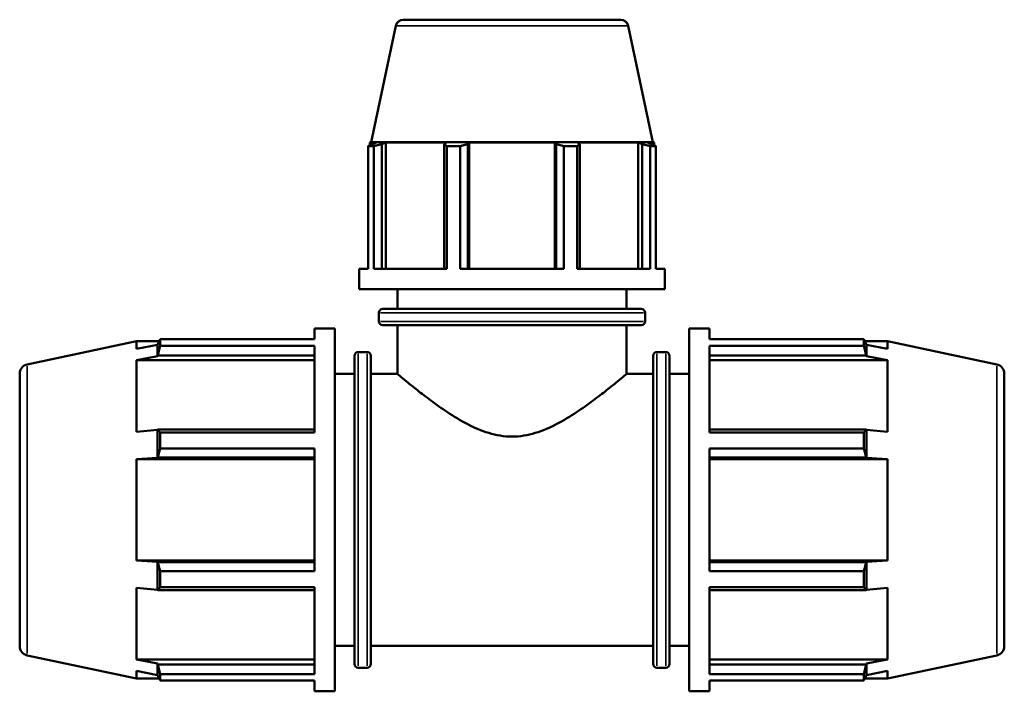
# Model space of a CAD drawing. Header units: inches. Extents: x 0.1 to 44.3, y -10.3 to 31.3.
# Tile 4 of 7: x 15.6 to 22.3, y 11.5 to 16.1. Entities that reach past the tile are written whole.
import ezdxf

# ---------------------------------------------------------------- set-up
doc = ezdxf.new("R2010")
doc.units = ezdxf.units.IN
doc.header["$MEASUREMENT"] = 0
doc.layers.add('Visible (ANSI)', color=7, linetype='Continuous', lineweight=50)
doc.layers.add('Visible Narrow (ANSI)', color=7, linetype='Continuous', lineweight=35)

msp = doc.modelspace()

# ---------------------------------------------------------------- linework, layer by layer
at = {"layer": 'Visible (ANSI)'}
for p, q in [((18.1526, 16.092), (17.9834, 15.296)), ((18.2038, 16.1335), (19.6899, 16.1335)), ((19.7411, 16.092), (19.9103, 15.296)), ((17.9834, 15.296), (17.975, 15.2932)), ((18.02, 15.2932), (17.975, 15.2932)), ((17.975, 15.2754), (17.975, 15.2932)), ((19.9103, 15.296), (17.9834, 15.296)), ((18.02, 15.2932), (17.9901, 15.2831)), ((18.057, 15.2831), (18.0848, 15.2932)), ((18.057, 14.4303), (18.057, 15.2831)), ((18.0848, 14.4303), (18.0848, 15.2932)), ((18.4981, 15.2932), (18.0848, 15.2932)), ((18.4981, 15.2932), (18.4836, 15.2831)), ((18.4836, 15.2831), (18.4836, 14.4303)), ((18.6452, 15.2831), (18.6546, 15.2932)), ((18.6452, 14.4303), (18.6452, 15.2831)), ((18.6546, 14.4303), (18.6546, 15.2932)), ((19.2391, 15.2932), (18.6546, 15.2932)), ((19.2391, 14.4303), (19.2391, 15.2932)), ((19.2391, 15.2932), (19.2485, 15.2831)), ((19.2485, 15.2831), (19.2485, 14.4303)), ((19.4101, 15.2831), (19.3956, 15.2932)), ((19.8089, 15.2932), (19.3956, 15.2932)), ((19.4101, 14.4303), (19.4101, 15.2831)), ((19.8089, 14.4303), (19.8089, 15.2932)), ((19.8089, 15.2932), (19.8367, 15.2831)), ((19.8367, 15.2831), (19.8367, 14.4303)), ((19.9036, 15.2831), (19.8737, 15.2932)), ((19.9187, 15.2932), (19.8737, 15.2932)), ((19.9103, 15.296), (19.9187, 15.2932)), ((19.9187, 15.2754), (19.9187, 15.2932)), ((18.0014, 15.2695), (17.9636, 15.2695)), ((17.9636, 14.4303), (17.9636, 15.2695)), ((18.0014, 15.2695), (18.0014, 14.4303)), ((18.593, 15.2695), (18.5018, 15.2695)), ((18.5018, 14.4303), (18.5018, 15.2695)), ((18.593, 15.2695), (18.593, 14.4303)), ((19.3919, 15.2695), (19.3007, 15.2695)), ((19.3007, 14.4303), (19.3007, 15.2695)), ((19.3919, 15.2695), (19.3919, 14.4303)), ((19.9301, 15.2695), (19.8923, 15.2695)), ((19.8923, 14.4303), (19.8923, 15.2695)), ((19.9301, 15.2695), (19.9301, 14.4303)), ((17.9019, 14.291), (17.9019, 14.4303)), ((17.9636, 14.4303), (17.9019, 14.4303)), ((18.5018, 14.4303), (18.0014, 14.4303)), ((19.3007, 14.4303), (18.593, 14.4303)), ((19.8923, 14.4303), (19.3919, 14.4303)), ((19.9919, 14.4303), (19.9301, 14.4303)), ((19.9919, 14.291), (19.9919, 14.4303)), ((19.9919, 14.291), (17.9019, 14.291)), ((18.1631, 14.157), (18.1631, 14.291)), ((19.7306, 14.157), (19.7306, 14.291)), ((18.0639, 14.157), (19.8298, 14.157)), ((18.0377, 14.0715), (18.0377, 14.1308)), ((19.856, 14.0715), (19.856, 14.1308)), ((17.5961, 13.9502), (17.5961, 14.0235)), ((17.5961, 14.0235), (17.7355, 14.0235)), ((17.7355, 11.5435), (17.7355, 14.0235)), ((19.8298, 14.0453), (18.0639, 14.0453)), ((18.1631, 13.7135), (18.1631, 14.0453)), ((19.7306, 13.7135), (19.7306, 14.0453)), ((20.1583, 11.5435), (20.1583, 14.0235)), ((20.1583, 14.0235), (20.2976, 14.0235)), ((20.2976, 13.9502), (20.2976, 14.0235)), ((15.6338, 13.7778), (16.3813, 13.9367)), ((16.3813, 13.9367), (16.3813, 13.8833)), ((16.3813, 13.9367), (16.5354, 13.9367)), ((16.5424, 13.9502), (17.5961, 13.9502)), ((16.5424, 13.9054), (16.5424, 13.9502)), ((20.2976, 13.9502), (21.3513, 13.9502)), ((21.3513, 13.9054), (21.3513, 13.9502)), ((21.3583, 13.9367), (21.5124, 13.9367)), ((21.5124, 13.8833), (21.5124, 13.9367)), ((22.2599, 13.7778), (21.5124, 13.9367)), ((16.5241, 13.9122), (16.3813, 13.8833)), ((16.5263, 13.9188), (16.5241, 13.9122)), ((16.5241, 13.8333), (16.5241, 13.9122)), ((17.5961, 13.9054), (16.5424, 13.9054)), ((17.5961, 13.3116), (17.5961, 13.9054)), ((20.2976, 13.3116), (20.2976, 13.9054)), ((21.3513, 13.9054), (20.2976, 13.9054)), ((21.3697, 13.9122), (21.3674, 13.9188)), ((21.5124, 13.8833), (21.3697, 13.9122)), ((21.3697, 13.8333), (21.3697, 13.9122)), ((16.3813, 13.8064), (16.5241, 13.8333)), ((17.5961, 13.8064), (16.3813, 13.8064)), ((16.3813, 13.8064), (16.3813, 13.316)), ((16.5241, 13.8333), (16.5263, 13.8394)), ((16.5263, 13.8394), (17.5961, 13.8394)), ((17.8701, 11.7309), (17.8701, 13.8361)), ((17.8963, 13.8623), (17.956, 13.8623)), ((17.9822, 13.8361), (17.9822, 11.7309)), ((19.9115, 11.7309), (19.9115, 13.8361)), ((19.9377, 13.8623), (19.9974, 13.8623)), ((20.0237, 13.8361), (20.0237, 11.7309)), ((20.2976, 13.8394), (21.3674, 13.8394)), ((20.2976, 13.8064), (21.5124, 13.8064)), ((21.3674, 13.8394), (21.3697, 13.8333)), ((21.3697, 13.8333), (21.5124, 13.8064)), ((21.5124, 13.316), (21.5124, 13.8064)), ((15.5819, 13.7137), (15.5819, 11.8533)), ((17.7355, 13.7135), (17.8701, 13.7135)), ((17.9822, 13.7135), (18.1631, 13.7135)), ((19.7306, 13.7135), (19.9115, 13.7135)), ((20.0237, 13.7135), (20.1583, 13.7135)), ((22.3119, 13.7137), (22.3119, 11.8533)), ((16.5241, 13.33), (16.3813, 13.316)), ((16.5263, 13.3331), (16.5241, 13.33)), ((16.5241, 13.1394), (16.5241, 13.33)), ((17.5961, 13.3331), (16.5263, 13.3331)), ((21.3674, 13.3331), (20.2976, 13.3331)), ((21.3697, 13.33), (21.3674, 13.3331)), ((21.5124, 13.316), (21.3697, 13.33)), ((21.3697, 13.1394), (21.3697, 13.33)), ((16.5424, 13.3116), (17.5961, 13.3116)), ((16.5424, 13.2033), (16.5424, 13.3116)), ((20.2976, 13.3116), (21.3513, 13.3116)), ((21.3513, 13.2033), (21.3513, 13.3116)), ((17.5961, 13.2033), (16.5424, 13.2033)), ((17.5961, 12.3636), (17.5961, 13.2033)), ((20.2976, 12.3636), (20.2976, 13.2033)), ((21.3513, 13.2033), (20.2976, 13.2033)), ((16.3813, 13.1302), (16.5241, 13.1394)), ((17.5961, 13.1302), (16.3813, 13.1302)), ((16.3813, 13.1302), (16.3813, 12.4367)), ((16.5241, 13.1394), (16.5263, 13.1414)), ((16.5263, 13.1414), (17.5961, 13.1414)), ((20.2976, 13.1414), (21.3674, 13.1414)), ((20.2976, 13.1302), (21.5124, 13.1302)), ((21.3674, 13.1414), (21.3697, 13.1394)), ((21.3697, 13.1394), (21.5124, 13.1302)), ((21.5124, 12.4367), (21.5124, 13.1302)), ((17.5961, 12.4367), (16.3813, 12.4367)), ((16.5241, 12.4276), (16.3813, 12.4367)), ((16.5263, 12.4255), (16.5241, 12.4276)), ((16.5241, 12.237), (16.5241, 12.4276)), ((17.5961, 12.4255), (16.5263, 12.4255)), ((20.2976, 12.4367), (21.5124, 12.4367)), ((21.3674, 12.4255), (20.2976, 12.4255)), ((21.3697, 12.4276), (21.3674, 12.4255)), ((21.5124, 12.4367), (21.3697, 12.4276)), ((21.3697, 12.237), (21.3697, 12.4276)), ((16.5424, 12.3636), (17.5961, 12.3636)), ((16.5424, 12.2554), (16.5424, 12.3636)), ((20.2976, 12.3636), (21.3513, 12.3636)), ((21.3513, 12.2554), (21.3513, 12.3636)), ((16.3813, 12.251), (16.3813, 11.7606)), ((16.3813, 12.251), (16.5241, 12.237)), ((17.5961, 12.2554), (16.5424, 12.2554)), ((17.5961, 11.6616), (17.5961, 12.2554)), ((20.2976, 11.6616), (20.2976, 12.2554)), ((21.3513, 12.2554), (20.2976, 12.2554)), ((21.3697, 12.237), (21.5124, 12.251)), ((21.5124, 11.7606), (21.5124, 12.251)), ((16.5241, 12.237), (16.5263, 12.2338)), ((16.5263, 12.2338), (17.5961, 12.2338)), ((20.2976, 12.2338), (21.3674, 12.2338)), ((21.3674, 12.2338), (21.3697, 12.237)), ((17.7355, 11.8535), (17.8701, 11.8535)), ((17.9822, 11.8535), (19.9115, 11.8535)), ((20.0237, 11.8535), (20.1583, 11.8535)), ((15.6338, 11.7892), (16.3813, 11.6303)), ((22.2599, 11.7892), (21.5124, 11.6303)), ((17.5961, 11.7606), (16.3813, 11.7606)), ((16.5241, 11.7337), (16.3813, 11.7606)), ((16.5263, 11.7276), (16.5241, 11.7337)), ((16.5241, 11.6547), (16.5241, 11.7337)), ((17.5961, 11.7276), (16.5263, 11.7276)), ((20.2976, 11.7606), (21.5124, 11.7606)), ((21.3674, 11.7276), (20.2976, 11.7276)), ((21.3697, 11.7337), (21.3674, 11.7276)), ((21.5124, 11.7606), (21.3697, 11.7337)), ((21.3697, 11.6547), (21.3697, 11.7337)), ((16.3813, 11.6836), (16.3813, 11.6303)), ((16.3813, 11.6836), (16.5241, 11.6547)), ((16.5241, 11.6547), (16.5263, 11.6482)), ((16.5424, 11.6616), (17.5961, 11.6616)), ((16.5424, 11.6167), (16.5424, 11.6616)), ((17.8963, 11.7047), (17.956, 11.7047)), ((19.9377, 11.7047), (19.9974, 11.7047)), ((20.2976, 11.6616), (21.3513, 11.6616)), ((21.3513, 11.6167), (21.3513, 11.6616)), ((21.3674, 11.6482), (21.3697, 11.6547)), ((21.3697, 11.6547), (21.5124, 11.6836)), ((21.5124, 11.6303), (21.5124, 11.6836)), ((16.3813, 11.6303), (16.5354, 11.6303)), ((17.5961, 11.6167), (16.5424, 11.6167)), ((17.5961, 11.5435), (17.5961, 11.6167)), ((20.2976, 11.5435), (20.2976, 11.6167)), ((21.3513, 11.6167), (20.2976, 11.6167)), ((21.3583, 11.6303), (21.5124, 11.6303)), ((17.5961, 11.5435), (17.7355, 11.5435)), ((20.1583, 11.5435), (20.2976, 11.5435))]:
    msp.add_line(p, q, dxfattribs=at)
for centre, radius, start, end in [((18.2038, 16.0811), 0.0524, 90, 168), ((19.6899, 16.0811), 0.0524, 12, 90), ((18.0639, 14.1308), 0.0262, 90, 180), ((19.8298, 14.1308), 0.0262, 0, 90), ((18.0639, 14.0715), 0.0262, 180, 270), ((19.8298, 14.0715), 0.0262, 270, 0), ((17.8963, 13.8361), 0.0262, 90, 180), ((17.956, 13.8361), 0.0262, 0, 90), ((19.9377, 13.8361), 0.0262, 90, 180), ((19.9974, 13.8361), 0.0262, 0, 90), ((15.6474, 13.7137), 0.0656, 102, 180), ((22.2463, 13.7137), 0.0656, 0, 78), ((15.6474, 11.8533), 0.0656, 180, 258), ((22.2463, 11.8533), 0.0656, 282, 0), ((17.8963, 11.7309), 0.0262, 180, 270), ((17.956, 11.7309), 0.0262, 270, 0), ((19.9377, 11.7309), 0.0262, 180, 270), ((19.9974, 11.7309), 0.0262, 270, 0)]:
    msp.add_arc(centre, radius, start, end, dxfattribs=at)
for points, weights in [([(17.9636, 15.2695), (17.9771, 15.2765), (17.9901, 15.2831)], [1, 1.0008306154, 1.00084423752]), ([(18.057, 15.2831), (18.0298, 15.2765), (18.0014, 15.2695)], [1.00084423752, 1.0008306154, 1]), ([(18.5018, 15.2695), (18.4925, 15.2765), (18.4836, 15.2831)], [1, 1.0008306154, 1.00084423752]), ([(18.6452, 15.2831), (18.6196, 15.2765), (18.593, 15.2695)], [1.00084423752, 1.0008306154, 1]), ([(19.3007, 15.2695), (19.2741, 15.2765), (19.2485, 15.2831)], [1, 1.0008306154, 1.00084423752]), ([(19.4101, 15.2831), (19.4012, 15.2765), (19.3919, 15.2695)], [1.00084423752, 1.0008306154, 1]), ([(19.8923, 15.2695), (19.8639, 15.2765), (19.8367, 15.2831)], [1, 1.0008306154, 1.00084423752]), ([(19.9036, 15.2831), (19.9166, 15.2765), (19.9301, 15.2695)], [1.00084423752, 1.0008306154, 1]), ([(16.5263, 13.9188), (16.534, 13.9342), (16.5424, 13.9502)], [1.00011836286, 1.00046761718, 1]), ([(21.3513, 13.9502), (21.3597, 13.9342), (21.3674, 13.9188)], [1, 1.00046761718, 1.00011836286]), ([(16.5424, 13.9054), (16.534, 13.8717), (16.5263, 13.8394)], [1, 1.00046761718, 1.00011836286]), ([(21.3674, 13.8394), (21.3597, 13.8717), (21.3513, 13.9054)], [1.00011836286, 1.00046761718, 1]), ([(16.5263, 13.3331), (16.534, 13.3226), (16.5424, 13.3116)], [1.00011836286, 1.00046761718, 1]), ([(21.3513, 13.3116), (21.3597, 13.3226), (21.3674, 13.3331)], [1, 1.00046761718, 1.00011836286]), ([(16.5424, 13.2033), (16.534, 13.1718), (16.5263, 13.1414)], [1, 1.00046761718, 1.00011836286]), ([(21.3674, 13.1414), (21.3597, 13.1718), (21.3513, 13.2033)], [1.00011836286, 1.00046761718, 1]), ([(16.5263, 12.4255), (16.534, 12.3952), (16.5424, 12.3636)], [1.00011836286, 1.00046761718, 1]), ([(21.3513, 12.3636), (21.3597, 12.3952), (21.3674, 12.4255)], [1, 1.00046761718, 1.00011836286]), ([(16.5424, 12.2554), (16.534, 12.2444), (16.5263, 12.2338)], [1, 1.00046761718, 1.00011836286]), ([(21.3674, 12.2338), (21.3597, 12.2444), (21.3513, 12.2554)], [1.00011836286, 1.00046761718, 1]), ([(16.5263, 11.7276), (16.534, 11.6952), (16.5424, 11.6616)], [1.00011836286, 1.00046761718, 1]), ([(21.3513, 11.6616), (21.3597, 11.6952), (21.3674, 11.7276)], [1, 1.00046761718, 1.00011836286]), ([(16.5424, 11.6167), (16.534, 11.6328), (16.5263, 11.6482)], [1, 1.00046761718, 1.00011836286]), ([(21.3674, 11.6482), (21.3597, 11.6328), (21.3513, 11.6167)], [1.00011836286, 1.00046761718, 1])]:
    msp.add_rational_spline(points, weights, degree=2, dxfattribs=at)
for points, knots in [([(18.1631, 13.7135), (18.1631, 13.7135), (18.1684, 13.709), (18.1898, 13.6911), (18.2058, 13.6777), (18.2468, 13.644), (18.2719, 13.6236), (18.3285, 13.5789), (18.3599, 13.5546), (18.4269, 13.5049), (18.4652, 13.4775), (18.5481, 13.4228), (18.5927, 13.3954), (18.6867, 13.3462), (18.7361, 13.3244), (18.8388, 13.2933), (18.8922, 13.2841), (18.9469, 13.2841)], [9.780495, 9.780495, 9.780495, 9.780495, 10.17887, 10.17887, 10.577246, 10.577246, 10.975622, 10.975622, 11.373997, 11.373997, 11.790663, 11.790663, 12.207328, 12.207328, 12.623994, 12.623994, 13.04066, 13.04066, 13.04066, 13.04066]), ([(18.9469, 13.2841), (19.0015, 13.2841), (19.0549, 13.2933), (19.1576, 13.3244), (19.207, 13.3462), (19.301, 13.3954), (19.3456, 13.4228), (19.4285, 13.4775), (19.4668, 13.5049), (19.5338, 13.5546), (19.5652, 13.5789), (19.6218, 13.6236), (19.6469, 13.644), (19.6879, 13.6777), (19.7039, 13.6911), (19.7253, 13.709), (19.7306, 13.7135), (19.7306, 13.7135)], [0, 0, 0, 0, 0.416666, 0.416666, 0.833331, 0.833331, 1.249997, 1.249997, 1.666662, 1.666662, 2.065038, 2.065038, 2.463413, 2.463413, 2.861789, 2.861789, 3.260165, 3.260165, 3.260165, 3.260165])]:
    msp.add_open_spline(points, degree=3, knots=knots, dxfattribs=at)
at = {"layer": 'Visible Narrow (ANSI)'}
for p, q in [((19.7313, 16.092), (18.1624, 16.092)), ((19.8448, 14.1308), (18.0489, 14.1308)), ((18.0489, 14.0715), (19.8448, 14.0715)), ((17.8963, 13.849), (17.8963, 11.718)), ((17.956, 11.718), (17.956, 13.849)), ((19.9377, 13.849), (19.9377, 11.718)), ((19.9974, 11.718), (19.9974, 13.849)), ((15.6338, 11.8014), (15.6338, 13.7655)), ((22.2599, 11.8014), (22.2599, 13.7655))]:
    msp.add_line(p, q, dxfattribs=at)

doc.saveas('drawing.dxf')
